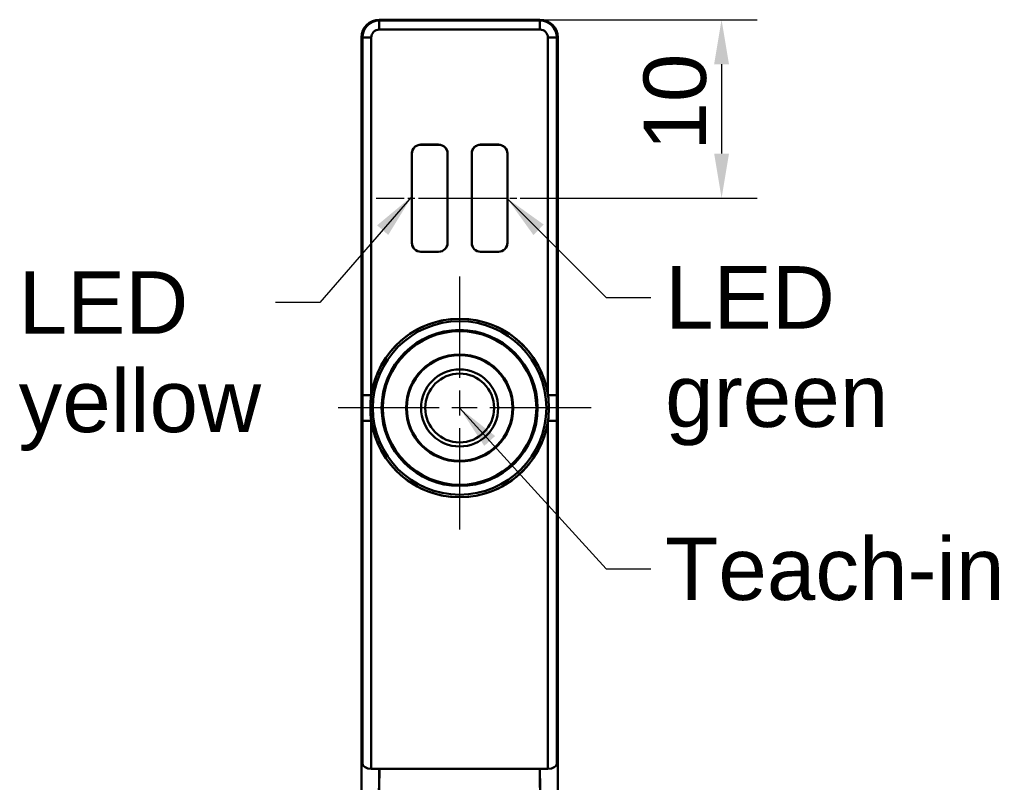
# Model space of a CAD drawing. Header units: millimetres. Extents: x -201 to 158, y 22 to 322.
# Tile 23 of 40: x -96 to -41, y 251 to 294. Entities that reach past the tile are written whole.
import ezdxf

# ---------------------------------------------------------------- set-up
doc = ezdxf.new("R2010")
doc.units = ezdxf.units.MM
doc.linetypes.add('CHAIN', pattern=[0.3543, 0.2362, -0.0295, 0.0591, -0.0295])
for name, color, linetype, lineweight in [('Bemaßungen(DIN)', 179, 'Continuous', 25), ('Mittellinie(DIN)', 179, 'CHAIN', 25), ('Mittelpunktmarkierung(DIN)', 179, 'Continuous', 25), ('Sichtbare Kanten(DIN)', 179, 'Continuous', 50), ('Symbole(DIN)', 179, 'Continuous', 25)]:
    doc.layers.add(name, color=color, linetype=linetype, lineweight=lineweight)
doc.styles.add('STANDARD-BSI~0', font='arial.ttf')
doc.dimstyles.new('Katalogzeichnungen', dxfattribs={"dimtxt": 3.5, "dimasz": 2.5, "dimexe": 2, "dimexo": 0, "dimgap": 0.8, "dimtad": 1, "dimrnd": 1e-08, "dimdsep": 46, "dimtxsty": 'STANDARD-BSI~0', "dimcen": 0.09, "dimdle": 10, "dimclrd": 250, "dimclre": 250, "dimclrt": 250, "dimazin": 2, "dimtfac": 1, "dimtmove": 0, "dimatfit": 3, "dimfxl": 1, "dimtolj": 1, "dimtzin": 0, "dimlwd": 25, "dimlwe": 25, "dimarcsym": 0})
doc.dimstyles.new('STANDARD-DIN$7', dxfattribs={"dimtxt": 3.5, "dimasz": 2.5, "dimexe": 3.175, "dimexo": 0, "dimgap": 0.8, "dimtad": 1, "dimrnd": 1e-08, "dimtxsty": 'STANDARD-BSI~0', "dimcen": 0.09, "dimdle": 10, "dimclrd": 179, "dimclre": 250, "dimclrt": 250, "dimazin": 2, "dimtfac": 1, "dimtmove": 0, "dimatfit": 3, "dimfxl": 1, "dimtolj": 1, "dimtzin": 0, "dimlwd": 25, "dimlwe": 25, "dimarcsym": 0})

# ---------------------------------------------------------------- blocks, each defined once
blk = doc.blocks.new('*D20')
at = {"layer": 'Bemaßungen(DIN)', "color": 250, "linetype": 'Continuous', "lineweight": 25}
for p, q in [((-66.739, 293.51), (-54.564, 293.51)), ((-56.564, 291.01), (-56.564, 286.009)), ((-66.564, 283.509), (-54.564, 283.509))]:
    blk.add_line(p, q, dxfattribs=at)
at = {"layer": 'Bemaßungen(DIN)', "color": 250, "linetype": 'Continuous'}
for points in [[(-56.981, 291.01), (-56.147, 291.01), (-56.564, 293.51)], [(-56.981, 286.009), (-56.147, 286.009), (-56.564, 283.509)]]:
    blk.add_solid(points, dxfattribs=at)
at = {"layer": 'Defpoints', "color": 0, "linetype": 'Continuous'}
for p in [(-66.739, 293.51), (-66.564, 283.509), (-56.564, 283.509)]:
    blk.add_point(p, dxfattribs=at)
at = {"layer": 'Bemaßungen(DIN)', "color": 250, "linetype": 'Continuous', "lineweight": 25, "insert": (-60.938, 286.173), "char_height": 3.5, "attachment_point": 1, "rotation": 90, "style": 'STANDARD-BSI~0'}
blk.add_mtext('\\A1;10', dxfattribs=at)

msp = doc.modelspace()

# ---------------------------------------------------------------- linework, layer by layer
at = {"layer": 'Mittellinie(DIN)', "linetype": 'CHAIN', "ltscale": 6.667144}
for p, q in [((-75.9142, 283.5089), (-69.9142, 283.5089)), ((-72.5642, 283.5089), (-66.5642, 283.5089))]:
    msp.add_line(p, q, dxfattribs=at)
at = {"layer": 'Mittelpunktmarkierung(DIN)', "linetype": 'CHAIN', "ltscale": 23.990969}
for p, q in [((-71.2392, 279.1212), (-71.2392, 264.3987)), ((-63.8779, 271.7599), (-78.6004, 271.7599))]:
    msp.add_line(p, q, dxfattribs=at)
at = {"layer": 'Sichtbare Kanten(DIN)'}
for p, q in [((-75.7392, 293.457), (-75.7392, 293.5099)), ((-75.7392, 293.457), (-75.7392, 293.5099)), ((-75.7392, 293.5099), (-75.7392, 293.457)), ((-75.7392, 293.5099), (-66.7392, 293.5099)), ((-66.7392, 293.5099), (-75.7392, 293.5099)), ((-66.7392, 293.5099), (-66.7392, 293.457)), ((-66.7392, 293.5099), (-66.7392, 293.457)), ((-66.7392, 293.5099), (-66.7392, 293.457)), ((-75.7392, 293.457), (-75.7392, 292.9573)), ((-75.7392, 292.9573), (-75.7392, 293.457)), ((-66.7392, 293.457), (-75.7392, 293.457)), ((-75.7392, 293.457), (-75.7392, 292.9573)), ((-75.7392, 293.457), (-66.7392, 293.457)), ((-66.7392, 292.9573), (-75.7392, 292.9573)), ((-75.7392, 292.9573), (-66.7392, 292.9573)), ((-66.7392, 292.9573), (-75.7392, 292.9573)), ((-66.7392, 292.9573), (-66.7392, 293.457)), ((-66.7392, 292.9573), (-66.7392, 293.457)), ((-66.7392, 293.457), (-66.7392, 292.9573)), ((-76.7392, 292.5099), (-76.6862, 292.5099)), ((-76.7392, 292.5099), (-76.6862, 292.5099)), ((-76.6862, 292.5099), (-76.7392, 292.5099)), ((-76.7392, 292.5099), (-76.7392, 291.1547)), ((-76.7392, 291.089), (-76.7392, 292.5099)), ((-76.1865, 292.5099), (-76.6862, 292.5099)), ((-76.1865, 292.5099), (-76.6862, 292.5099)), ((-76.6862, 292.5099), (-76.1865, 292.5099)), ((-76.6862, 292.5099), (-76.6862, 272.4839)), ((-76.6862, 272.4839), (-76.6862, 292.5099)), ((-76.1865, 292.5099), (-76.1865, 272.4839)), ((-76.1865, 272.4839), (-76.1865, 292.5099)), ((-76.1865, 292.5099), (-76.1865, 272.4839)), ((-65.7921, 292.5099), (-66.2918, 292.5099)), ((-66.2918, 272.4839), (-66.2918, 292.5099)), ((-66.2918, 292.5099), (-65.7921, 292.5099)), ((-66.2918, 292.5099), (-66.2918, 272.4839)), ((-65.7921, 292.5099), (-66.2918, 292.5099)), ((-66.2918, 272.4839), (-66.2918, 292.5099)), ((-65.7921, 292.5099), (-65.7392, 292.5099)), ((-65.7392, 292.5099), (-65.7921, 292.5099)), ((-65.7921, 292.5099), (-65.7921, 272.4839)), ((-65.7392, 292.5099), (-65.7921, 292.5099)), ((-65.7921, 292.5099), (-65.7921, 272.4839)), ((-65.7921, 272.4839), (-65.7921, 292.5099)), ((-65.7921, 292.5099), (-65.7392, 292.5099)), ((-65.7392, 291.1547), (-65.7392, 292.5099)), ((-65.7392, 291.1547), (-65.7392, 292.5099)), ((-65.7392, 291.089), (-65.7392, 292.5099)), ((-76.7392, 290.333), (-76.7392, 291.089)), ((-76.7392, 290.333), (-76.7392, 291.089)), ((-76.7392, 291.089), (-76.7391, 291.089)), ((-65.7392, 290.333), (-65.7392, 291.089)), ((-76.7392, 290.333), (-76.7392, 287.6869)), ((-76.7245, 290.333), (-76.7392, 290.333)), ((-76.7245, 290.333), (-76.7392, 290.333)), ((-76.7392, 287.6869), (-76.7392, 290.333)), ((-65.7392, 290.333), (-65.7538, 290.333)), ((-65.7392, 290.333), (-65.7392, 287.6869)), ((-65.7392, 290.333), (-65.7392, 287.6869)), ((-76.7392, 286.9309), (-76.7392, 287.6869)), ((-76.7392, 287.6869), (-76.7245, 287.6869)), ((-76.7392, 286.9309), (-76.7392, 287.6869)), ((-76.7392, 287.6869), (-76.7245, 287.6869)), ((-65.7538, 287.6869), (-65.7392, 287.6869)), ((-65.7538, 287.6869), (-65.7392, 287.6869)), ((-65.7392, 287.6869), (-65.7392, 286.9309)), ((-65.7392, 286.9309), (-65.7392, 287.6869)), ((-76.7392, 252.7061), (-76.7392, 286.9309)), ((-76.7391, 286.9309), (-76.7392, 286.9309)), ((-76.7391, 286.9309), (-76.7392, 286.9309)), ((-76.7392, 252.7061), (-76.7392, 286.9309)), ((-76.7392, 286.8652), (-76.7392, 253.8608)), ((-65.7392, 286.9309), (-65.7392, 286.9309)), ((-65.7392, 252.7061), (-65.7392, 286.9309)), ((-65.7392, 252.7061), (-65.7392, 286.9309)), ((-65.7392, 286.9309), (-65.7392, 286.9309)), ((-65.7392, 253.8608), (-65.7392, 286.8652)), ((-65.7392, 253.8608), (-65.7392, 286.8652)), ((-73.4782, 286.5058), (-73.4779, 286.5039)), ((-73.4142, 286.5099), (-72.4142, 286.5099)), ((-73.4142, 286.5099), (-72.4142, 286.5099)), ((-73.4142, 286.5079), (-72.4142, 286.5079)), ((-72.3504, 286.5039), (-72.3502, 286.5058)), ((-70.1279, 286.5039), (-70.1282, 286.5058)), ((-70.1282, 286.5058), (-70.1279, 286.5039)), ((-70.0642, 286.5099), (-69.0642, 286.5099)), ((-70.0642, 286.5099), (-69.0642, 286.5099)), ((-70.0642, 286.5079), (-69.0642, 286.5079)), ((-69.0002, 286.5058), (-69.0004, 286.5039)), ((-69.0004, 286.5039), (-69.0002, 286.5058)), ((-73.9142, 281.0099), (-73.9142, 286.0099)), ((-73.9142, 281.0099), (-73.9142, 286.0099)), ((-73.9142, 281.0079), (-73.9142, 286.0079)), ((-73.913, 286.044), (-73.913, 286.044)), ((-71.9162, 286.0556), (-71.9163, 286.0556)), ((-71.9142, 286.0099), (-71.9142, 281.0099)), ((-71.9142, 286.0099), (-71.9142, 281.0099)), ((-71.9142, 286.0079), (-71.9142, 281.0079)), ((-70.5642, 281.0099), (-70.5642, 286.0099)), ((-70.5642, 281.0099), (-70.5642, 286.0099)), ((-70.5642, 281.0079), (-70.5642, 286.0079)), ((-68.5642, 286.0099), (-68.5642, 281.0099)), ((-68.5642, 286.0099), (-68.5642, 281.0099)), ((-68.5642, 286.0079), (-68.5642, 281.0079)), ((-72.4142, 280.5099), (-73.4142, 280.5099)), ((-72.4142, 280.5099), (-73.4142, 280.5099)), ((-72.4142, 280.5079), (-73.4142, 280.5079)), ((-69.0642, 280.5099), (-70.0642, 280.5099)), ((-69.0642, 280.5099), (-70.0642, 280.5099)), ((-69.0642, 280.5079), (-70.0642, 280.5079)), ((-74.136, 272.5398), (-74.136, 272.368)), ((-74.136, 272.5398), (-74.136, 272.368)), ((-68.3423, 272.368), (-68.3423, 272.5398)), ((-68.3423, 272.368), (-68.3423, 272.5398)), ((-76.6862, 272.4839), (-76.1865, 272.4839)), ((-76.1865, 272.4839), (-76.6862, 272.4839)), ((-76.6862, 272.4839), (-76.1865, 272.4839)), ((-74.1742, 272.1437), (-74.1742, 272.381)), ((-68.3041, 272.1437), (-68.3041, 272.381)), ((-68.3041, 272.381), (-68.3041, 272.1437)), ((-66.2918, 272.4839), (-65.7921, 272.4839)), ((-66.2918, 272.4839), (-65.7921, 272.4839)), ((-65.7921, 272.4839), (-66.2918, 272.4839)), ((-76.1865, 271.036), (-76.6862, 271.036)), ((-76.1865, 271.036), (-76.6862, 271.036)), ((-76.6862, 271.036), (-76.1865, 271.036)), ((-76.6862, 271.036), (-76.6862, 251.83)), ((-76.6862, 251.83), (-76.6862, 271.036)), ((-76.1865, 271.036), (-76.1865, 251.5514)), ((-76.1865, 251.5514), (-76.1865, 271.036)), ((-76.1865, 271.036), (-76.1865, 251.5514)), ((-74.1742, 271.1389), (-74.1742, 271.3762)), ((-74.136, 271.1519), (-74.136, 270.9801)), ((-74.136, 271.1519), (-74.136, 270.9801)), ((-68.3423, 270.9801), (-68.3423, 271.1519)), ((-68.3423, 270.9801), (-68.3423, 271.1519)), ((-68.3041, 271.1389), (-68.3041, 271.3762)), ((-68.3041, 271.3762), (-68.3041, 271.1389)), ((-66.2918, 251.5514), (-66.2918, 271.036)), ((-65.7921, 271.036), (-66.2918, 271.036)), ((-65.7921, 271.036), (-66.2918, 271.036)), ((-66.2918, 251.5514), (-66.2918, 271.036)), ((-66.2918, 271.036), (-65.7921, 271.036)), ((-66.2918, 271.036), (-66.2918, 251.5514)), ((-65.7921, 271.036), (-65.7921, 251.83)), ((-65.7921, 271.036), (-65.7921, 251.83)), ((-65.7921, 251.83), (-65.7921, 271.036)), ((-76.7392, 247.7986), (-76.7392, 252.7061)), ((-76.7263, 252.7061), (-76.7392, 252.7061)), ((-76.7392, 252.7061), (-76.7392, 247.7986)), ((-76.7263, 252.7061), (-76.7392, 252.7061)), ((-65.7392, 252.7061), (-65.752, 252.7061)), ((-65.7392, 252.7061), (-65.752, 252.7061)), ((-65.7392, 247.7986), (-65.7392, 252.7061)), ((-65.7392, 247.7986), (-65.7392, 252.7061)), ((-76.7042, 252.1287), (-76.6862, 251.83)), ((-65.7921, 251.83), (-65.7741, 252.1287)), ((-65.7921, 251.83), (-65.7741, 252.1287)), ((-76.1865, 251.5514), (-66.2918, 251.5514)), ((-76.1865, 251.5514), (-66.2918, 251.5514)), ((-75.7415, 251.5514), (-75.7982, 247.7986)), ((-75.7982, 247.7986), (-75.7415, 251.5514)), ((-75.7276, 251.5514), (-75.7843, 247.7986)), ((-66.7508, 251.5514), (-75.7276, 251.5514)), ((-66.694, 247.7986), (-66.7508, 251.5514)), ((-66.6801, 247.7986), (-66.7368, 251.5514)), ((-66.7368, 251.5514), (-66.6801, 247.7986))]:
    msp.add_line(p, q, dxfattribs=at)
for radius in [5, 5, 4.8613, 4.8613, 4.8613, 4.8613, 4.3689, 4.3689, 4.3689, 4.3, 4.3, 4.3, 3, 3, 2.96, 2.96, 2.16, 2.16, 2.16, 2.16, 1.9287, 1.9287, 1.9287]:
    msp.add_circle((-71.2392, 271.7599), radius, dxfattribs=at)
for centre, radius, start, end in [((-75.7392, 292.5099), 1, 90, 180), ((-75.7392, 292.5099), 1, 90, 180), ((-75.7392, 292.5099), 1, 90, 180), ((-66.7392, 292.5099), 1, 0, 90), ((-66.7392, 292.5099), 1, 0, 90), ((-66.7392, 292.5099), 1, 0, 90), ((-75.7392, 292.5099), 0.947, 90, 180), ((-75.7392, 292.5099), 0.947, 90, 180), ((-75.7392, 292.5099), 0.947, 90, 180), ((-75.7392, 292.5099), 0.947, 90, 180), ((-75.7392, 292.5099), 0.4473, 90, 180), ((-75.7392, 292.5099), 0.4473, 90, 180), ((-75.7392, 292.5099), 0.4473, 90, 180), ((-75.7392, 292.5099), 0.4473, 90, 180), ((-66.7392, 292.5099), 0.947, 0, 90), ((-66.7392, 292.5099), 0.947, 0, 90), ((-66.7392, 292.5099), 0.947, 0, 90), ((-66.7392, 292.5099), 0.947, 0, 90), ((-66.7392, 292.5099), 0.4473, 0, 90), ((-66.7392, 292.5099), 0.4473, 0, 90), ((-66.7392, 292.5099), 0.4473, 0, 90), ((-66.7392, 292.5099), 0.4473, 0, 90), ((-73.4142, 286.0099), 0.5, 90, 180), ((-73.4142, 286.0099), 0.5, 90, 180), ((-73.4142, 286.0079), 0.5, 90, 180), ((-72.4142, 286.0099), 0.5, 0, 90), ((-72.4142, 286.0099), 0.5, 0, 90), ((-72.4142, 286.0079), 0.5, 0, 90), ((-70.0642, 286.0099), 0.5, 90, 180), ((-70.0642, 286.0099), 0.5, 90, 180), ((-70.0642, 286.0079), 0.5, 90, 180), ((-69.0642, 286.0099), 0.5, 0, 90), ((-69.0642, 286.0099), 0.5, 0, 90), ((-69.0642, 286.0079), 0.5, 0, 90), ((-73.4142, 281.0099), 0.5, 180, 270), ((-73.4142, 281.0099), 0.5, 180, 270), ((-73.4142, 281.0079), 0.5, 180, 270), ((-72.4142, 281.0099), 0.5, 270, 0), ((-72.4142, 281.0099), 0.5, 270, 0), ((-72.4142, 281.0079), 0.5, 270, 0), ((-70.0642, 281.0099), 0.5, 180, 270), ((-70.0642, 281.0099), 0.5, 180, 270), ((-70.0642, 281.0079), 0.5, 180, 270), ((-69.0642, 281.0099), 0.5, 270, 0), ((-69.0642, 281.0099), 0.5, 270, 0), ((-69.0642, 281.0079), 0.5, 270, 0), ((-71.2392, 271.7599), 5, 8.32496, 171.67504), ((-71.2392, 271.7599), 5, 8.32496, 171.67504), ((-71.2392, 271.7599), 5, 171.67504, 188.32496), ((-71.2392, 271.7599), 5, 171.67504, 188.32496), ((-71.2392, 271.7599), 5, 351.67504, 8.32496), ((-71.2392, 271.7599), 5, 351.67504, 8.32496), ((-71.2392, 271.7599), 5, 188.32496, 351.67504), ((-71.2392, 271.7599), 5, 188.32496, 351.67504)]:
    msp.add_arc(centre, radius, start, end, dxfattribs=at)
for centre, major_axis, ratio, start_param, end_param in [((-76.7042, 291.1547), (0, -1), 0.0349208, 4.712389, 5.5849628), ((-65.7741, 291.1547), (0, 1), 0.0349208, 3.8398151, 4.712389), ((-65.7741, 291.1547), (0, 1), 0.0349208, 3.8398151, 4.712389), ((-76.7671, 289.0099), (0, 1.8), 0.0349208, 3.8398151, 5.5849628), ((-65.7112, 289.0099), (0, -1.8), 0.0349208, 3.8398151, 5.5849628), ((-65.7112, 289.0099), (0, -1.8), 0.0349208, 3.8398151, 5.5849628), ((-76.7042, 286.8652), (0, -1), 0.0349208, 3.8398151, 4.712389), ((-76.7042, 286.8652), (0, 1), 0.0349208, 0.6982225, 1.5707963), ((-65.7741, 286.8652), (0, -1), 0.0349208, 1.5707963, 2.4433702), ((-65.7741, 286.8652), (0, 1), 0.0349208, 4.712389, 5.5849628), ((-65.7741, 286.8652), (0, 1), 0.0349208, 4.712389, 5.5849628), ((-76.6693, 253.8608), (0, -2), 0.0349208, 4.712389, 5.7595865), ((-65.809, 253.8608), (0, -2), 0.0349208, 0.5235988, 1.5707963), ((-65.809, 253.8608), (0, -2), 0.0349208, 0.5235988, 1.5707963), ((-65.809, 253.8608), (0, 2), 0.0349208, 3.6651914, 4.712389), ((-76.1865, 251.8401), (0.5, 0), 0.5773503, 3.1764992, 4.712389), ((-66.2918, 251.8401), (-0.5, 0), 0.5773503, 1.5707963, 3.1066861)]:
    msp.add_ellipse(centre, major_axis=major_axis, ratio=ratio, start_param=start_param, end_param=end_param, dxfattribs=at)
for points, knots in [([(-73.8427, 286.2656), (-73.828, 286.2902), (-73.8112, 286.3134), (-73.792, 286.3354), (-73.7917, 286.3357), (-73.7915, 286.336), (-73.7912, 286.3363)], [0.38221067, 0.38221067, 0.38221067, 0.38221067, 0.5, 0.5, 0.5, 0.50158976, 0.50158976, 0.50158976, 0.50158976]), ([(-72.0371, 286.3363), (-72.0368, 286.336), (-72.0366, 286.3357), (-72.0363, 286.3354), (-72.017, 286.3132), (-72.0001, 286.2899), (-71.9853, 286.2651)], [0.49837339, 0.49837339, 0.49837339, 0.49837339, 0.5, 0.5, 0.5, 0.61852186, 0.61852186, 0.61852186, 0.61852186]), ([(-70.493, 286.2651), (-70.4782, 286.2899), (-70.4613, 286.3132), (-70.442, 286.3354), (-70.4417, 286.3357), (-70.4415, 286.336), (-70.4412, 286.3363)], [0.38147814, 0.38147814, 0.38147814, 0.38147814, 0.5, 0.5, 0.5, 0.50162661, 0.50162661, 0.50162661, 0.50162661]), ([(-68.6871, 286.3363), (-68.6868, 286.336), (-68.6866, 286.3357), (-68.6863, 286.3354), (-68.6671, 286.3134), (-68.6503, 286.2902), (-68.6356, 286.2656)], [0.49841024, 0.49841024, 0.49841024, 0.49841024, 0.5, 0.5, 0.5, 0.61778933, 0.61778933, 0.61778933, 0.61778933]), ([(-73.9105, 286.0693), (-73.9064, 286.1032), (-73.8985, 286.1396), (-73.8849, 286.1765), (-73.8844, 286.178), (-73.8838, 286.1796), (-73.8832, 286.1812)], [0.09749719, 0.09749719, 0.09749719, 0.09749719, 0.25, 0.25, 0.25, 0.25649974, 0.25649974, 0.25649974, 0.25649974]), ([(-71.9451, 286.181), (-71.9445, 286.1795), (-71.9439, 286.1779), (-71.9433, 286.1764), (-71.9298, 286.1396), (-71.922, 286.1032), (-71.9179, 286.0694)], [0.7435454, 0.7435454, 0.7435454, 0.7435454, 0.75, 0.75, 0.75, 0.90221031, 0.90221031, 0.90221031, 0.90221031]), ([(-70.5604, 286.0694), (-70.5563, 286.1032), (-70.5485, 286.1396), (-70.535, 286.1764), (-70.5344, 286.1779), (-70.5338, 286.1795), (-70.5332, 286.181)], [0.09778969, 0.09778969, 0.09778969, 0.09778969, 0.25, 0.25, 0.25, 0.2564546, 0.2564546, 0.2564546, 0.2564546]), ([(-68.5951, 286.1812), (-68.5945, 286.1796), (-68.5939, 286.178), (-68.5934, 286.1765), (-68.5798, 286.1396), (-68.5719, 286.1032), (-68.5678, 286.0693)], [0.74350026, 0.74350026, 0.74350026, 0.74350026, 0.75, 0.75, 0.75, 0.90250281, 0.90250281, 0.90250281, 0.90250281]), ([(-76.6862, 272.4839), (-76.6862, 272.2426), (-76.6861, 272.0013), (-76.6861, 271.5186), (-76.6862, 271.2773), (-76.6862, 271.036)], [-0.0033935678, -0.0033935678, -0.0033935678, -0.0033935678, -0.0026620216, -0.0026620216, -0.0019304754, -0.0019304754, -0.0019304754, -0.0019304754]), ([(-76.6862, 272.4839), (-76.6862, 272.2426), (-76.6861, 272.0013), (-76.6861, 271.5186), (-76.6862, 271.2773), (-76.6862, 271.036)], [-0.0033935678, -0.0033935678, -0.0033935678, -0.0033935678, -0.0026620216, -0.0026620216, -0.0019304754, -0.0019304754, -0.0019304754, -0.0019304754]), ([(-76.6862, 271.036), (-76.6862, 271.0976), (-76.6861, 271.2182), (-76.6861, 271.3788), (-76.6861, 271.5393), (-76.6861, 271.66), (-76.6861, 271.7746), (-76.6861, 272.0038), (-76.6861, 272.2451), (-76.6862, 272.4839)], [0, 0, 0, 0, 0.25, 0.25, 0.25, 0.5, 0.5, 0.5, 1, 1, 1, 1]), ([(-65.7921, 272.4839), (-65.7921, 272.4223), (-65.7922, 272.3016), (-65.7922, 272.1411), (-65.7922, 271.9806), (-65.7922, 271.8599), (-65.7922, 271.7453), (-65.7922, 271.5161), (-65.7922, 271.2747), (-65.7921, 271.036)], [0, 0, 0, 0, 0.25, 0.25, 0.25, 0.5, 0.5, 0.5, 1, 1, 1, 1]), ([(-65.7921, 271.036), (-65.7921, 271.2773), (-65.7922, 271.5186), (-65.7922, 272.0012), (-65.7921, 272.2426), (-65.7921, 272.4839)], [-0.0033935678, -0.0033935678, -0.0033935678, -0.0033935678, -0.0026620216, -0.0026620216, -0.0019304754, -0.0019304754, -0.0019304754, -0.0019304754]), ([(-65.7921, 272.4839), (-65.7921, 272.4223), (-65.7922, 272.3016), (-65.7922, 272.1411), (-65.7922, 271.9806), (-65.7922, 271.8599), (-65.7922, 271.7453), (-65.7922, 271.5161), (-65.7922, 271.2747), (-65.7921, 271.036)], [0, 0, 0, 0, 0.25, 0.25, 0.25, 0.5, 0.5, 0.5, 1, 1, 1, 1]), ([(-65.7921, 271.036), (-65.7921, 271.2773), (-65.7922, 271.5186), (-65.7922, 272.0012), (-65.7921, 272.2426), (-65.7921, 272.4839)], [-0.0033935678, -0.0033935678, -0.0033935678, -0.0033935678, -0.0026620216, -0.0026620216, -0.0019304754, -0.0019304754, -0.0019304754, -0.0019304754])]:
    msp.add_open_spline(points, degree=3, knots=knots, dxfattribs=at)
for points in [[(-73.7912, 286.3383), (-73.7098, 286.4315), (-73.5925, 286.4911), (-73.4782, 286.5058)], [(-72.3502, 286.5058), (-72.2358, 286.4911), (-72.1185, 286.4314), (-72.0371, 286.3383)], [(-70.4412, 286.3383), (-70.3598, 286.4315), (-70.2425, 286.4911), (-70.1282, 286.5058)], [(-69.0002, 286.5058), (-68.8858, 286.4911), (-68.7685, 286.4314), (-68.6871, 286.3383)], [(-73.9142, 286.0099), (-73.9142, 286.029), (-73.9131, 286.0497), (-73.9104, 286.0714)], [(-73.8832, 286.183), (-73.872, 286.213), (-73.8587, 286.2409), (-73.843, 286.2671)], [(-71.9856, 286.2676), (-71.9698, 286.2413), (-71.9565, 286.2133), (-71.9451, 286.1832)], [(-71.9178, 286.0713), (-71.9152, 286.0496), (-71.9142, 286.029), (-71.9142, 286.0099)], [(-70.5642, 286.0099), (-70.5642, 286.029), (-70.5631, 286.0497), (-70.5604, 286.0714)], [(-70.5332, 286.183), (-70.522, 286.213), (-70.5087, 286.2409), (-70.493, 286.2671)], [(-68.6356, 286.2676), (-68.6198, 286.2413), (-68.6065, 286.2133), (-68.5951, 286.1832)], [(-68.5678, 286.0713), (-68.5652, 286.0496), (-68.5642, 286.029), (-68.5642, 286.0099)]]:
    msp.add_open_spline(points, degree=3, dxfattribs=at)

# ---------------------------------------------------------------- texts
at = {"layer": 'Symbole(DIN)', "color": 250, "char_height": 3.5, "attachment_point": 1, "line_spacing_factor": 0.944221, "style": 'STANDARD-BSI~0'}
for s, insert, width in [('{LED \\Pgreen}', (-59.726, 279.7048), 12.500763), ('{LED\\Pyellow}', (-95.9486, 279.4146), 13.586509)]:
    msp.add_mtext(s, dxfattribs=dict(at, insert=insert, width=width))
at = {"layer": 'Symbole(DIN)', "color": 250, "insert": (-59.733, 264.5038), "char_height": 3.5, "width": 19.02058, "attachment_point": 1, "style": 'STANDARD-BSI~0'}
msp.add_mtext('{Teach-in}', dxfattribs=at)

# ---------------------------------------------------------------- dimensions: what is measured, and where the dimension line sits
at = {"layer": 'Bemaßungen(DIN)', "color": 250, "linetype": 'Continuous', "lineweight": 25}
dim = msp.add_linear_dim(base=(-56.5642, 283.5089), p1=(-66.7392, 293.5099), p2=(-66.5642, 283.5089), angle=90, dimstyle='Katalogzeichnungen', override={"dimdec": 2, "dimtp": 0, "dimtm": 0, "dimtdec": 2, "dimtofl": 0, "dimatfit": 1}, dxfattribs=at)
dim.commit()
dim.dimension.update_dxf_attribs({"geometry": '*D20', "text_midpoint": (-56.5642, 288.5094), "dimtype": 160})

# ---------------------------------------------------------------- leaders
at = {"layer": 'Symbole(DIN)', "color": 179, "linetype": 'Continuous', "lineweight": 25, "annotation_type": 0, "has_hookline": 1}
for points, hookline_direction, text_width in [([(-73.9142, 283.6126), (-79.0621, 277.6646), (-81.5621, 277.6646)], 1, 13.47), ([(-68.5859, 283.5089), (-63.026, 277.9548), (-60.526, 277.9548)], 0, 12.0113), ([(-71.2392, 271.7599), (-63.033, 262.7538), (-60.533, 262.7538)], 0, 18.572)]:
    msp.add_leader(points, dimstyle='STANDARD-DIN$7', override={"dimtad": 0}, dxfattribs=dict(at, hookline_direction=hookline_direction, text_width=text_width))

doc.saveas('drawing.dxf')
